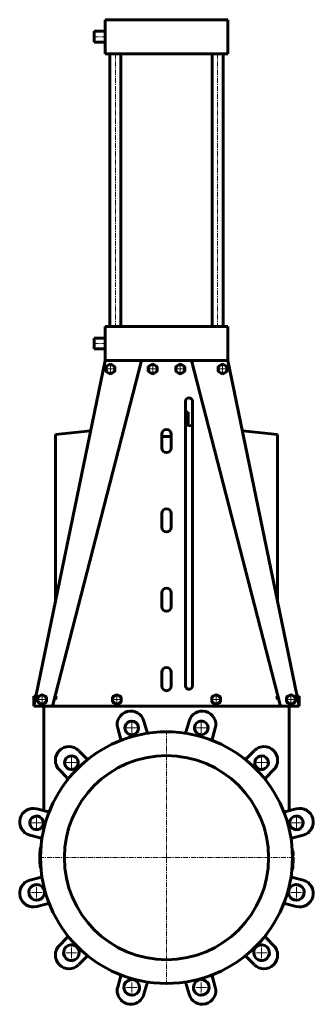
# Model space of a CAD drawing. Header units: millimetres. Extents: x -216 to 216, y -724 to 724.
import ezdxf

# ---------------------------------------------------------------- set-up
doc = ezdxf.new("R2010")
doc.units = ezdxf.units.MM
doc.linetypes.add('K5LT_AXLED', pattern=[12, 7.5, -1.5, 1.5, -1.5])
doc.linetypes.add('K5LT_BASIC', pattern=[0])
doc.layers.add('Системный слой (1)', color=7, linetype='Continuous', true_color=0x6c6c6c)

# ---------------------------------------------------------------- blocks, each defined once
blk = doc.blocks.new('U0')
at = {"layer": 'Системный слой (1)', "color": 143, "linetype": 'K5LT_BASIC', "lineweight": 60, "true_color": 0x33acca}
for p, q in [((28, 127.8), (38, 126.7)), ((111.4, 119.2), (163.2, 113.8))]:
    blk.add_line(p, q, dxfattribs=at)
blk = doc.blocks.new('U1')
at = {"layer": 'Системный слой (1)', "color": 143, "linetype": 'K5LT_BASIC', "lineweight": 60, "true_color": 0x33acca}
for p, q in [((-106, 698.8), (-106, 706.8)), ((-106, 690.8), (-106, 698.8))]:
    blk.add_line(p, q, dxfattribs=at)
blk = doc.blocks.new('U2')
at = {"layer": 'Системный слой (1)', "color": 143, "linetype": 'K5LT_BASIC', "lineweight": 60, "true_color": 0x33acca}
for p, q in [((-106, 247.8), (-106, 255.8)), ((-106, 239.8), (-106, 247.8))]:
    blk.add_line(p, q, dxfattribs=at)
blk = doc.blocks.new('U3')
at = {"layer": 'Системный слой (1)', "color": 30, "linetype": 'K5LT_AXLED', "lineweight": 18, "true_color": 0xff8000}
for q in [(-190.8, -545.8), (-204.3, -559.3), (-177.3, -559.3), (-190.8, -572.8)]:
    blk.add_line((-190.8, -559.3), q, dxfattribs=at)
blk = doc.blocks.new('U4')
at = {"layer": 'Системный слой (1)', "color": 30, "linetype": 'K5LT_AXLED', "lineweight": 18, "true_color": 0xff8000}
for q in [(-190.8, -445.1), (-202.8, -457.1), (-178.8, -457.1), (-190.8, -469.1)]:
    blk.add_line((-190.8, -457.1), q, dxfattribs=at)
blk = doc.blocks.new('U5')
at = {"layer": 'Системный слой (1)', "color": 30, "linetype": 'K5LT_AXLED', "lineweight": 18, "true_color": 0xff8000}
for q in [(-182.7, -267.2), (-191.2, -275.7), (-174.2, -275.7), (-182.7, -284.2)]:
    blk.add_line((-182.7, -275.7), q, dxfattribs=at)
blk = doc.blocks.new('U6')
at = {"layer": 'Системный слой (1)', "color": 30, "linetype": 'K5LT_AXLED', "lineweight": 18, "true_color": 0xff8000}
for q in [(-139.7, -634.4), (-153.2, -647.9), (-126.2, -647.9), (-139.7, -661.4)]:
    blk.add_line((-139.7, -647.9), q, dxfattribs=at)
blk = doc.blocks.new('U7')
at = {"layer": 'Системный слой (1)', "color": 30, "linetype": 'K5LT_AXLED', "lineweight": 18, "true_color": 0xff8000}
for q in [(-139.7, -356.5), (-151.7, -368.5), (-127.7, -368.5), (-139.7, -380.5)]:
    blk.add_line((-139.7, -368.5), q, dxfattribs=at)
blk = doc.blocks.new('U8')
at = {"layer": 'Системный слой (1)', "color": 30, "linetype": 'K5LT_AXLED', "lineweight": 18, "true_color": 0xff8000}
for q in [(-82.4, 218.8), (-90.9, 210.3), (-73.9, 210.3), (-82.4, 201.8)]:
    blk.add_line((-82.4, 210.3), q, dxfattribs=at)
blk = doc.blocks.new('U9')
at = {"layer": 'Системный слой (1)', "color": 30, "linetype": 'K5LT_AXLED', "lineweight": 18, "true_color": 0xff8000}
for q in [(-72.9, -267.2), (-81.4, -275.7), (-64.4, -275.7), (-72.9, -284.2)]:
    blk.add_line((-72.9, -275.7), q, dxfattribs=at)
blk = doc.blocks.new('U10')
at = {"layer": 'Системный слой (1)', "color": 30, "linetype": 'K5LT_AXLED', "lineweight": 18, "true_color": 0xff8000}
for q in [(-51.1, -685.5), (-64.6, -699), (-37.6, -699), (-51.1, -712.5)]:
    blk.add_line((-51.1, -699), q, dxfattribs=at)
blk = doc.blocks.new('U11')
at = {"layer": 'Системный слой (1)', "color": 30, "linetype": 'K5LT_AXLED', "lineweight": 18, "true_color": 0xff8000}
for q in [(-63.1, -317.4), (-51.1, -305.4), (-39.1, -317.4), (-51.1, -329.4)]:
    blk.add_line((-51.1, -317.4), q, dxfattribs=at)
blk = doc.blocks.new('U12')
at = {"layer": 'Системный слой (1)', "color": 30, "linetype": 'K5LT_AXLED', "lineweight": 18, "true_color": 0xff8000}
for q in [(-20.2, 218.8), (-28.7, 210.3), (-11.7, 210.3), (-20.2, 201.8)]:
    blk.add_line((-20.2, 210.3), q, dxfattribs=at)
blk = doc.blocks.new('U13')
at = {"layer": 'Системный слой (1)', "color": 30, "linetype": 'K5LT_AXLED', "lineweight": 18, "true_color": 0xff8000}
for q in [(0, -321.2), (-187, -508.2), (187, -508.2), (0, -695.2)]:
    blk.add_line((0, -508.2), q, dxfattribs=at)
blk = doc.blocks.new('U14')
at = {"layer": 'Системный слой (1)', "color": 30, "linetype": 'K5LT_AXLED', "lineweight": 18, "true_color": 0xff8000}
for q in [(20.2, 218.8), (11.7, 210.3), (28.7, 210.3), (20.2, 201.8)]:
    blk.add_line((20.2, 210.3), q, dxfattribs=at)
blk = doc.blocks.new('U15')
at = {"layer": 'Системный слой (1)', "color": 30, "linetype": 'K5LT_AXLED', "lineweight": 18, "true_color": 0xff8000}
for q in [(51.1, -685.5), (37.6, -699), (64.6, -699), (51.1, -712.5)]:
    blk.add_line((51.1, -699), q, dxfattribs=at)
blk = doc.blocks.new('U16')
at = {"layer": 'Системный слой (1)', "color": 30, "linetype": 'K5LT_AXLED', "lineweight": 18, "true_color": 0xff8000}
for q in [(39.1, -317.4), (51.1, -305.4), (63.1, -317.4), (51.1, -329.4)]:
    blk.add_line((51.1, -317.4), q, dxfattribs=at)
blk = doc.blocks.new('U17')
at = {"layer": 'Системный слой (1)', "color": 30, "linetype": 'K5LT_AXLED', "lineweight": 18, "true_color": 0xff8000}
for q in [(72.9, -267.2), (64.4, -275.7), (81.4, -275.7), (72.9, -284.2)]:
    blk.add_line((72.9, -275.7), q, dxfattribs=at)
blk = doc.blocks.new('U18')
at = {"layer": 'Системный слой (1)', "color": 30, "linetype": 'K5LT_AXLED', "lineweight": 18, "true_color": 0xff8000}
for q in [(82.4, 218.8), (73.9, 210.3), (90.9, 210.3), (82.4, 201.8)]:
    blk.add_line((82.4, 210.3), q, dxfattribs=at)
blk = doc.blocks.new('U19')
at = {"layer": 'Системный слой (1)', "color": 30, "linetype": 'K5LT_AXLED', "lineweight": 18, "true_color": 0xff8000}
for q in [(139.7, -634.4), (126.2, -647.9), (153.2, -647.9), (139.7, -661.4)]:
    blk.add_line((139.7, -647.9), q, dxfattribs=at)
blk = doc.blocks.new('U20')
at = {"layer": 'Системный слой (1)', "color": 30, "linetype": 'K5LT_AXLED', "lineweight": 18, "true_color": 0xff8000}
for q in [(139.7, -356.5), (127.7, -368.5), (151.7, -368.5), (139.7, -380.5)]:
    blk.add_line((139.7, -368.5), q, dxfattribs=at)
blk = doc.blocks.new('U21')
at = {"layer": 'Системный слой (1)', "color": 30, "linetype": 'K5LT_AXLED', "lineweight": 18, "true_color": 0xff8000}
for q in [(182.7, -267.2), (174.2, -275.7), (191.2, -275.7), (182.7, -284.2)]:
    blk.add_line((182.7, -275.7), q, dxfattribs=at)
blk = doc.blocks.new('U22')
at = {"layer": 'Системный слой (1)', "color": 30, "linetype": 'K5LT_AXLED', "lineweight": 18, "true_color": 0xff8000}
for q in [(190.8, -545.8), (177.3, -559.3), (204.3, -559.3), (190.8, -572.8)]:
    blk.add_line((190.8, -559.3), q, dxfattribs=at)
blk = doc.blocks.new('U23')
at = {"layer": 'Системный слой (1)', "color": 30, "linetype": 'K5LT_AXLED', "lineweight": 18, "true_color": 0xff8000}
for q in [(190.8, -445.1), (178.8, -457.1), (202.8, -457.1), (190.8, -469.1)]:
    blk.add_line((190.8, -457.1), q, dxfattribs=at)

msp = doc.modelspace()

# ---------------------------------------------------------------- linework, layer by layer
at = {"layer": 'Системный слой (1)', "color": 143, "linetype": 'K5LT_BASIC', "lineweight": 60, "true_color": 0x33acca}
for p, q in [((-90, 673.8), (-90, 723.8)), ((-90, 723.8), (-80, 723.8)), ((-80, 723.8), (80, 723.8)), ((80, 723.8), (90, 723.8)), ((90, 673.8), (90, 723.8)), ((-90, 706.8), (-106, 706.8)), ((-90, 690.8), (-106, 690.8)), ((-80, 673.8), (-90, 673.8)), ((-83, 272.8), (-83, 673.8)), ((-80, 673.8), (80, 673.8)), ((-67, 272.8), (-67, 673.8)), ((67, 272.8), (67, 673.8)), ((90, 673.8), (80, 673.8)), ((83, 272.8), (83, 673.8)), ((-90, 222.8), (-90, 272.8)), ((-90, 272.8), (-80, 272.8)), ((-80, 272.8), (80, 272.8)), ((80, 272.8), (90, 272.8)), ((90, 222.8), (90, 272.8)), ((-90, 255.8), (-106, 255.8)), ((-90, 239.8), (-106, 239.8)), ((-90, 222.8), (-195, -285.7)), ((-36.6, 222.8), (-167.3, -285.7)), ((-80, 222.8), (-90, 222.8)), ((-82.4, 217.8), (-85.6, 215.9)), ((-79.1, 215.9), (-82.4, 217.8)), ((-80, 222.8), (80, 222.8)), ((-20.2, 217.8), (-23.5, 215.9)), ((-17, 215.9), (-20.2, 217.8)), ((20.2, 217.8), (17, 215.9)), ((23.5, 215.9), (20.2, 217.8)), ((36.6, 222.8), (167.3, -285.7)), ((82.4, 217.8), (79.1, 215.9)), ((90, 222.8), (80, 222.8)), ((85.6, 215.9), (82.4, 217.8)), ((195, -285.7), (90, 222.8)), ((-85.6, 215.9), (-88.9, 214.1)), ((-88.9, 214.1), (-88.9, 210.3)), ((-88.9, 210.3), (-88.9, 206.5)), ((-88.9, 206.5), (-85.6, 204.7)), ((-85.6, 204.7), (-82.4, 202.8)), ((-82.4, 202.8), (-79.1, 204.7)), ((-75.9, 214.1), (-79.1, 215.9)), ((-79.1, 204.7), (-75.9, 206.5)), ((-75.9, 210.3), (-75.9, 214.1)), ((-75.9, 206.5), (-75.9, 210.3)), ((-23.5, 215.9), (-26.7, 214.1)), ((-26.7, 214.1), (-26.7, 210.3)), ((-26.7, 210.3), (-26.7, 206.5)), ((-26.7, 206.5), (-23.5, 204.7)), ((-23.5, 204.7), (-20.2, 202.8)), ((-20.2, 202.8), (-17, 204.7)), ((-13.7, 214.1), (-17, 215.9)), ((-17, 204.7), (-13.7, 206.5)), ((-13.7, 210.3), (-13.7, 214.1)), ((-13.7, 206.5), (-13.7, 210.3)), ((17, 215.9), (13.7, 214.1)), ((13.7, 214.1), (13.7, 210.3)), ((13.7, 210.3), (13.7, 206.5)), ((13.7, 206.5), (17, 204.7)), ((17, 204.7), (20.2, 202.8)), ((20.2, 202.8), (23.5, 204.7)), ((26.7, 214.1), (23.5, 215.9)), ((23.5, 204.7), (26.7, 206.5)), ((26.7, 210.3), (26.7, 214.1)), ((26.7, 206.5), (26.7, 210.3)), ((79.1, 215.9), (75.9, 214.1)), ((75.9, 214.1), (75.9, 210.3)), ((75.9, 210.3), (75.9, 206.5)), ((75.9, 206.5), (79.1, 204.7)), ((79.1, 204.7), (82.4, 202.8)), ((82.4, 202.8), (85.6, 204.7)), ((88.9, 214.1), (85.6, 215.9)), ((85.6, 204.7), (88.9, 206.5)), ((88.9, 210.3), (88.9, 214.1)), ((88.9, 206.5), (88.9, 210.3)), ((28, 162.8), (28, -255.7)), ((38, -255.7), (38, 162.8)), ((28, 146.8), (31.8, 146.8)), ((31.8, 128.8), (31.8, 146.8)), ((-163.2, 113.8), (-111.4, 119.2)), ((28, 128.8), (31.8, 128.8)), ((-163.2, -131.6), (-163.2, 113.8)), ((-7, 114.3), (-7, 94.3)), ((-7, 110.8), (7, 110.8)), ((7, 94.3), (7, 114.3)), ((163.2, 113.8), (163.2, -131.6)), ((-7, -2.4), (-7, -22.4)), ((7, -22.4), (7, -2.4)), ((-7, -119), (-7, -139)), ((7, -139), (7, -119)), ((-7, -235.7), (-7, -255.7)), ((7, -255.7), (7, -235.7)), ((-195, -270.7), (-191.9, -270.7)), ((-195, -285.7), (-195, -270.7)), ((-186, -270.1), (-189.2, -271.9)), ((-189.2, -271.9), (-189.2, -275.7)), ((-182.7, -268.2), (-186, -270.1)), ((-179.5, -270.1), (-182.7, -268.2)), ((-176.2, -271.9), (-179.5, -270.1)), ((-176.2, -275.7), (-176.2, -271.9)), ((-161.9, -270.7), (-163.2, -275.7)), ((-163.2, -275.7), (-163.2, -270.7)), ((-163.2, -270.7), (-161.9, -270.7)), ((-76.1, -270.1), (-79.4, -271.9)), ((-79.4, -271.9), (-79.4, -275.7)), ((-72.9, -268.2), (-76.1, -270.1)), ((-69.6, -270.1), (-72.9, -268.2)), ((-66.4, -271.9), (-69.6, -270.1)), ((-66.4, -275.7), (-66.4, -271.9)), ((69.6, -270.1), (66.4, -271.9)), ((66.4, -271.9), (66.4, -275.7)), ((72.9, -268.2), (69.6, -270.1)), ((76.1, -270.1), (72.9, -268.2)), ((79.4, -271.9), (76.1, -270.1)), ((79.4, -275.7), (79.4, -271.9)), ((161.9, -270.7), (163.2, -275.7)), ((161.9, -270.7), (163.2, -270.7)), ((163.2, -275.7), (163.2, -270.7)), ((179.5, -270.1), (176.2, -271.9)), ((176.2, -271.9), (176.2, -275.7)), ((182.7, -268.2), (179.5, -270.1)), ((186, -270.1), (182.7, -268.2)), ((189.2, -271.9), (186, -270.1)), ((189.2, -275.7), (189.2, -271.9)), ((191.9, -270.7), (195, -270.7)), ((195, -285.7), (195, -270.7)), ((-195, -285.7), (-168.4, -285.7)), ((-189.2, -275.7), (-189.2, -279.5)), ((-189.2, -279.5), (-186, -281.3)), ((-186, -281.3), (-182.7, -283.2)), ((-182.7, -283.2), (-179.5, -281.3)), ((-180, -285.7), (-180, -439.3)), ((-179.5, -281.3), (-176.2, -279.5)), ((-176.2, -279.5), (-176.2, -275.7)), ((-168.4, -285.7), (-167.3, -285.7)), ((-167.3, -285.7), (-158, -285.7)), ((-158, -285.7), (158, -285.7)), ((-79.4, -275.7), (-79.4, -279.5)), ((-79.4, -279.5), (-76.1, -281.3)), ((-76.1, -281.3), (-72.9, -283.2)), ((-72.9, -283.2), (-69.6, -281.3)), ((-69.6, -281.3), (-66.4, -279.5)), ((-66.4, -279.5), (-66.4, -275.7)), ((66.4, -275.7), (66.4, -279.5)), ((66.4, -279.5), (69.6, -281.3)), ((69.6, -281.3), (72.9, -283.2)), ((72.9, -283.2), (76.1, -281.3)), ((76.1, -281.3), (79.4, -279.5)), ((79.4, -279.5), (79.4, -275.7)), ((158, -285.7), (167.3, -285.7)), ((167.3, -285.7), (168.4, -285.7)), ((168.4, -285.7), (195, -285.7)), ((176.2, -275.7), (176.2, -279.5)), ((176.2, -279.5), (179.5, -281.3)), ((179.5, -281.3), (182.7, -283.2)), ((180, -285.7), (180, -439.3)), ((182.7, -283.2), (186, -281.3)), ((186, -281.3), (189.2, -279.5)), ((189.2, -279.5), (189.2, -275.7)), ((-67.7, -332.7), (-71.7, -317.8)), ((-33.1, -307.4), (-29.1, -322.4)), ((29.1, -322.4), (33.1, -307.4)), ((71.7, -317.8), (67.7, -332.7)), ((-67.7, -332.7), (-67.6, -333.1)), ((-29.1, -322.4), (-29, -322.8)), ((29.1, -322.4), (29, -322.8)), ((67.7, -332.7), (67.6, -333.1)), ((-129, -350.9), (-118.1, -361.8)), ((-118.1, -361.8), (-117.8, -362.1)), ((118.1, -361.8), (117.8, -362.1)), ((118.1, -361.8), (129, -350.9)), ((-146.4, -390.1), (-157.3, -379.2)), ((-146.4, -390.1), (-146.1, -390.4)), ((146.4, -390.1), (146.1, -390.4)), ((157.3, -379.2), (146.4, -390.1)), ((-190.4, -436.5), (-175.5, -440.5)), ((-175.5, -440.5), (-175.1, -440.6)), ((175.5, -440.5), (175.1, -440.6)), ((175.5, -440.5), (190.4, -436.5)), ((-185.8, -479.1), (-200.8, -475.1)), ((200.8, -475.1), (185.8, -479.1)), ((-185.8, -479.1), (-185.4, -479.2)), ((185.8, -479.1), (185.4, -479.2)), ((184.7, -497.8), (185.7, -497.8)), ((185, -504.7), (186, -504.7)), ((185, -504.8), (186, -504.8)), ((185, -504.8), (186, -504.8)), ((-185, -508.2), (-186, -508.2)), ((184.8, -516.2), (185.8, -516.2)), ((184.8, -517.1), (185.8, -517.1)), ((184.8, -517.2), (185.8, -517.2)), ((184.8, -517.2), (185.8, -517.2)), ((184.8, -517.8), (185.8, -517.8)), ((184.9, -513.4), (185.9, -513.4)), ((185, -507.7), (186, -507.7)), ((185, -507.7), (186, -507.7)), ((185, -508.9), (186, -508.9)), ((184.2, -525.2), (185.2, -525.2)), ((184.2, -525.7), (185.2, -525.7)), ((184.3, -524), (185.3, -524)), ((184.4, -523), (185.4, -523)), ((-200.8, -541.3), (-185.8, -537.3)), ((-185.8, -537.3), (-185.4, -537.2)), ((185.8, -537.3), (185.4, -537.2)), ((185.8, -537.3), (200.8, -541.3)), ((-175.5, -575.9), (-190.4, -579.9)), ((-175.5, -575.9), (-175.1, -575.8)), ((175.5, -575.9), (175.1, -575.8)), ((190.4, -579.9), (175.5, -575.9)), ((-157.3, -637.2), (-146.4, -626.3)), ((-146.4, -626.3), (-146.1, -626)), ((146.4, -626.3), (146.1, -626)), ((146.4, -626.3), (157.3, -637.2)), ((-118.1, -654.6), (-129, -665.5)), ((-118.1, -654.6), (-117.8, -654.3)), ((118.1, -654.6), (117.8, -654.3)), ((129, -665.5), (118.1, -654.6)), ((-71.7, -698.6), (-67.7, -683.7)), ((-67.7, -683.7), (-67.6, -683.3)), ((-29.1, -694), (-33.1, -709)), ((-29.1, -694), (-29, -693.6)), ((29.1, -694), (29, -693.6)), ((33.1, -709), (29.1, -694)), ((67.7, -683.7), (67.6, -683.3)), ((67.7, -683.7), (71.7, -698.6))]:
    msp.add_line(p, q, dxfattribs=at)
at = {"layer": 'Системный слой (1)', "color": 30, "linetype": 'K5LT_AXLED', "lineweight": 18, "true_color": 0xff8000}
for p, q in [((-88, 698.8), (-108, 698.8)), ((-75, 270.8), (-75, 675.8)), ((75, 270.8), (75, 675.8)), ((-88, 247.8), (-108, 247.8))]:
    msp.add_line(p, q, dxfattribs=at)
at = {"layer": 'Системный слой (1)', "color": 143, "linetype": 'K5LT_BASIC', "lineweight": 60, "true_color": 0x33acca}
for radius in [185, 150]:
    msp.add_circle((0, -508.2), radius, dxfattribs=at)
for centre, radius, start, end in [((-82.4, 210.3), 6.5, 120, 180), ((-82.4, 210.3), 6.5, 180, 240), ((-82.4, 210.3), 6.5, 60, 120), ((-82.4, 210.3), 6.5, 240, 300), ((-82.4, 210.3), 6.5, 0, 60), ((-82.4, 210.3), 6.5, 300, 0), ((-20.2, 210.3), 6.5, 120, 180), ((-20.2, 210.3), 6.5, 180, 240), ((-20.2, 210.3), 6.5, 60, 120), ((-20.2, 210.3), 6.5, 240, 300), ((-20.2, 210.3), 6.5, 0, 60), ((-20.2, 210.3), 6.5, 300, 0), ((20.2, 210.3), 6.5, 120, 180), ((20.2, 210.3), 6.5, 180, 240), ((20.2, 210.3), 6.5, 60, 120), ((20.2, 210.3), 6.5, 240, 300), ((20.2, 210.3), 6.5, 0, 60), ((20.2, 210.3), 6.5, 300, 0), ((82.4, 210.3), 6.5, 120, 180), ((82.4, 210.3), 6.5, 180, 240), ((82.4, 210.3), 6.5, 60, 120), ((82.4, 210.3), 6.5, 240, 300), ((82.4, 210.3), 6.5, 0, 60), ((82.4, 210.3), 6.5, 300, 0), ((33, 162.8), 5, 0, 180), ((0, 114.3), 7, 0, 180), ((0, 94.3), 7, 180, 0), ((0, -2.4), 7, 0, 180), ((0, -22.4), 7, 180, 0), ((0, -119), 7, 0, 180), ((0, -139), 7, 180, 0), ((0, -235.7), 7, 0, 180), ((0, -255.7), 7, 180, 0), ((33, -255.7), 5, 180, 0), ((-182.7, -275.7), 6.5, 120, 180), ((-182.7, -275.7), 6.5, 60, 120), ((-182.7, -275.7), 6.5, 0, 60), ((-72.9, -275.7), 6.5, 120, 180), ((-72.9, -275.7), 6.5, 60, 120), ((-72.9, -275.7), 6.5, 0, 60), ((72.9, -275.7), 6.5, 120, 180), ((72.9, -275.7), 6.5, 60, 120), ((72.9, -275.7), 6.5, 0, 60), ((182.7, -275.7), 6.5, 120, 180), ((182.7, -275.7), 6.5, 60, 120), ((182.7, -275.7), 6.5, 0, 60), ((-182.7, -275.7), 6.5, 180, 240), ((-182.7, -275.7), 6.5, 240, 300), ((-182.7, -275.7), 6.5, 300, 0), ((-72.9, -275.7), 6.5, 180, 240), ((-72.9, -275.7), 6.5, 240, 300), ((-72.9, -275.7), 6.5, 300, 0), ((72.9, -275.7), 6.5, 180, 240), ((72.9, -275.7), 6.5, 240, 300), ((72.9, -275.7), 6.5, 300, 0), ((182.7, -275.7), 6.5, 180, 240), ((182.7, -275.7), 6.5, 240, 300), ((182.7, -275.7), 6.5, 300, 0), ((-52.4, -312.6), 20, 15, 195), ((52.4, -312.6), 20, 345, 165), ((-51.1, -317.4), 10, 302.7364, 240), ((51.1, -317.4), 10, 272.7364, 210), ((-51.1, -317.4), 10, 240, 267.2636), ((-51.1, -317.4), 10, 267.2636, 302.7364), ((-26.1, -322), 3, 195, 277.9728), ((-26.1, -322), 3, 195, 277.9728), ((26.1, -322), 3, 262.0272, 345), ((26.1, -322), 3, 262.0272, 345), ((51.1, -317.4), 10, 210, 237.2636), ((51.1, -317.4), 10, 237.2636, 272.7364), ((-143.2, -365), 20, 45, 225), ((-70.5, -333.9), 3, 292.0272, 15), ((-70.5, -333.9), 3, 292.0272, 15), ((70.5, -333.9), 3, 165, 247.9728), ((70.5, -333.9), 3, 165, 247.9728), ((143.2, -365), 20, 315, 135), ((-139.7, -368.5), 10, 332.7364, 270), ((139.7, -368.5), 10, 242.7364, 180), ((-139.7, -368.5), 10, 297.2636, 332.7364), ((-115.7, -360), 3, 225, 307.9728), ((115.7, -360), 3, 232.0272, 315), ((139.7, -368.5), 10, 180, 207.2636), ((139.7, -368.5), 10, 207.2636, 242.7364), ((-148.2, -392.5), 3, 322.0272, 45), ((-139.7, -368.5), 10, 270, 297.2636), ((148.2, -392.5), 3, 135, 217.9728), ((-195.6, -455.8), 20, 75, 255), ((-190.8, -457.1), 10, 2.7364, 300), ((-174.3, -437.7), 3, 255, 337.9728), ((174.3, -437.7), 3, 202.0272, 285), ((190.8, -457.1), 10, 212.7364, 150), ((195.6, -455.8), 20, 285, 105), ((-190.8, -457.1), 10, 300, 327.2636), ((-190.8, -457.1), 10, 327.2636, 2.7364), ((190.8, -457.1), 10, 150, 177.2636), ((190.8, -457.1), 10, 177.2636, 212.7364), ((-186.2, -482.1), 3, 352.0272, 75), ((186.2, -482.1), 3, 105, 187.9728), ((0, -508.2), 186, 175.8587, 180), ((0, -508.2), 186, 1.0681, 3.2137), ((0, -508.2), 186, 1.0504, 1.0681), ((0, -508.2), 186, 1.0387, 1.0504), ((0, -508.2), 186, 180, 184.1413), ((0, -508.2), 186, 355.4404, 357.0385), ((0, -508.2), 186, 357.6884, 358.2453), ((0, -508.2), 186, 357.5248, 357.6884), ((0, -508.2), 186, 357.2303, 357.2449), ((0, -508.2), 186, 357.0385, 357.2302), ((0, -508.2), 186, 357.2302, 357.2303), ((0, -508.2), 186, 358.4088, 359.799), ((0, -508.2), 186, 358.2453, 358.4088), ((0, -508.2), 186, 0.1583, 0.1671), ((0, -508.2), 186, 359.799, 0.1583), ((-186.2, -534.3), 3, 285, 7.9728), ((186.2, -534.3), 3, 172.0272, 255), ((0, -508.2), 186, 354.762, 355.1281), ((0, -508.2), 186, 354.6141, 354.762), ((0, -508.2), 186, 355.1286, 355.4404), ((-195.6, -560.6), 20, 105, 285), ((-190.8, -559.3), 11.5, 48.3495, 341.6505), ((190.8, -559.3), 11.5, 198.3495, 131.6505), ((195.6, -560.6), 20, 255, 75), ((-190.8, -559.3), 11.5, 30, 48.3495), ((-190.8, -559.3), 11.5, 341.6505, 30), ((190.8, -559.3), 11.5, 131.6505, 180), ((190.8, -559.3), 11.5, 180, 198.3495), ((-174.3, -578.7), 3, 22.0272, 105), ((174.3, -578.7), 3, 75, 157.9728), ((-148.2, -623.9), 3, 315, 37.9728), ((148.2, -623.9), 3, 142.0272, 225), ((-139.7, -647.9), 11.5, 78.3495, 11.6505), ((-139.7, -647.9), 11.5, 60, 78.3495), ((139.7, -647.9), 11.5, 168.3495, 101.6505), ((139.7, -647.9), 11.5, 101.6505, 150), ((-143.2, -651.4), 20, 135, 315), ((-139.7, -647.9), 11.5, 11.6505, 60), ((139.7, -647.9), 11.5, 150, 168.3495), ((143.2, -651.4), 20, 225, 45), ((-115.7, -656.4), 3, 52.0272, 135), ((115.7, -656.4), 3, 45, 127.9728), ((-70.5, -682.5), 3, 345, 67.9728), ((70.5, -682.5), 3, 112.0272, 195), ((-51.1, -699), 11.5, 108.3495, 41.6505), ((-51.1, -699), 11.5, 90, 108.3495), ((-51.1, -699), 11.5, 41.6505, 90), ((-26.1, -694.4), 3, 82.0272, 165), ((26.1, -694.4), 3, 15, 97.9728), ((51.1, -699), 11.5, 138.3495, 71.6505), ((51.1, -699), 11.5, 120, 138.3495), ((51.1, -699), 11.5, 71.6505, 120), ((-52.4, -703.8), 20, 165, 345), ((52.4, -703.8), 20, 195, 15)]:
    msp.add_arc(centre, radius, start, end, dxfattribs=at)
for points in [[(-185.5, -494.8), (-185.4, -494.6), (-185.3, -494.4), (-185.1, -494), (-185, -493.6), (-184.8, -493.1), (-184.6, -492.6), (-184.5, -492), (-184.3, -491.4), (-184.2, -490.7), (-184.1, -490.1), (-184.1, -489.7), (-184.1, -489.5)], [(-185.5, -521.6), (-185.4, -521.8), (-185.3, -522), (-185.1, -522.4), (-185, -522.8), (-184.8, -523.3), (-184.6, -523.8), (-184.5, -524.4), (-184.3, -525), (-184.2, -525.7), (-184.1, -526.3), (-184.1, -526.7), (-184.1, -526.9)]]:
    msp.add_open_spline(points, degree=3, knots=[0, 0, 0, 0, 0.987137, 1.986422, 2.998523, 4.04519, 5.5391, 7.033982, 8.521457, 9.955953, 11.965995, 13, 13, 13, 13], dxfattribs=at)

# ---------------------------------------------------------------- block references
at = {"layer": 'Системный слой (1)'}
for name in ['U1', 'U2', 'U8', 'U12', 'U14', 'U18', 'U0', 'U5', 'U9', 'U17', 'U21', 'U11', 'U16', 'U13', 'U7', 'U20', 'U4', 'U23', 'U3', 'U22', 'U6', 'U19', 'U10', 'U15']:
    msp.add_blockref(name, (0, 0), dxfattribs=at)

doc.saveas('drawing.dxf')
